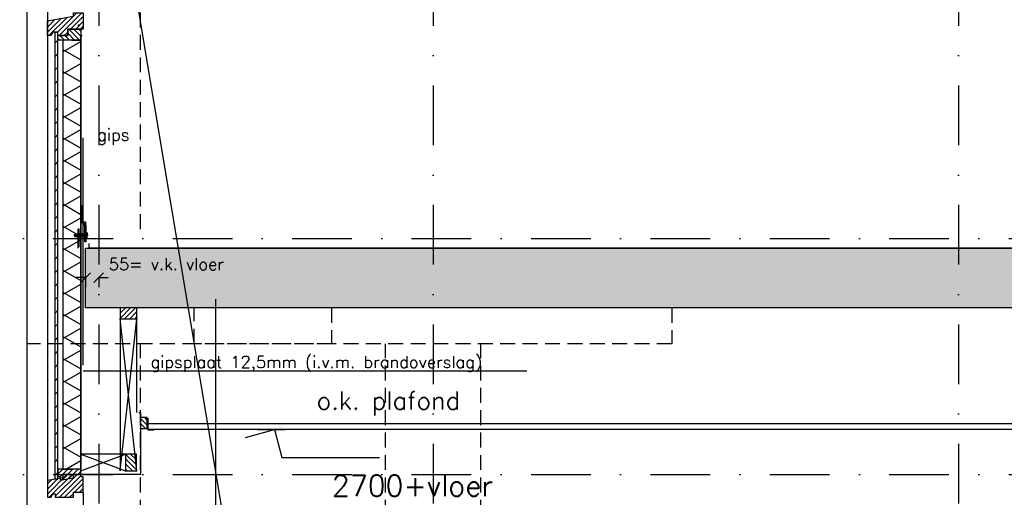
# Model space of a CAD drawing. Extents: x 0 to 317513, y 0 to 193913.
# Tile 13 of 105: x 167691 to 171814, y 156416 to 158416. Entities that reach past the tile are written whole.
import ezdxf

# ---------------------------------------------------------------- set-up
doc = ezdxf.new("R2010")
doc.units = 0
doc.header["$LTSCALE"] = 20
doc.header["$MEASUREMENT"] = 0
doc.header["$PDSIZE"] = -1
for name, pattern in [('DASHDOT', [25, 12.5, -6.25, 0, -6.25]), ('DD1', [2.66667, 1.66667, -0.5, 0, -0.5]), ('HIDDEN2', [4.6875, 3.125, -1.5625])]:
    doc.linetypes.add(name, pattern=pattern)
doc.layers.get('0').update_dxf_attribs({"linetype": 'CONTINUOUS'})
doc.layers.get('DEFPOINTS').update_dxf_attribs({"linetype": 'CONTINUOUS'})
for name, color, linetype in [('25', 7, 'CONTINUOUS'), ('A--01A1_ACEER', 1, 'CONTINUOUS'), ('A--A21--_F-23-', 9, 'CONTINUOUS'), ('A--A23--_F--3-', 9, 'CONTINUOUS'), ('A--A25--_F--3-', 9, 'CONTINUOUS'), ('A--A35--_F--3-', 9, 'CONTINUOUS'), ('A--A42--_F-23-', 9, 'CONTINUOUS'), ('A--L13D3_VLOEREN', 3, 'CONTINUOUS'), ('A--L21--', 3, 'CONTINUOUS'), ('A--L21--_F--3-', 7, 'CONTINUOUS'), ('A--L21--_F-23-', 4, 'CONTINUOUS'), ('A--L23--', 7, 'CONTINUOUS'), ('A--L23--_F--3-', 7, 'CONTINUOUS'), ('A--L25--', 7, 'CONTINUOUS'), ('A--L25--_F-23-', 7, 'CONTINUOUS'), ('A--L28DC1_KONSTRUKTIES', 1, 'HIDDEN2'), ('A--L30--', 7, 'CONTINUOUS'), ('A--L30--_F123-', 7, 'CONTINUOUS'), ('A--L31--', 2, 'CONTINUOUS'), ('A--L31--_F--3-', 7, 'CONTINUOUS'), ('A--L31--_F123--A1-BINNENKOZ', 1, 'CONTINUOUS'), ('A--L31A1_BUITENKOZIJN', 1, 'CONTINUOUS'), ('A--L31D1_BUITENKOZIJN', 1, 'CONTINUOUS'), ('A--L35--', 7, 'CONTINUOUS'), ('A--L35--_F-23-', 7, 'CONTINUOUS'), ('A--L35-D2-_PLAFONDS', 2, 'CONTINUOUS'), ('A--L35-D4-_PLAFONDS', 4, 'CONTINUOUS'), ('A--L351-_F-23-', 7, 'CONTINUOUS'), ('A--L42--', 7, 'CONTINUOUS'), ('A--L42--_F-23-', 7, 'CONTINUOUS'), ('A--M$1A-_F123-', 1, 'CONTINUOUS'), ('A--M01A1_MAATVOERING', 1, 'CONTINUOUS'), ('A--M01B1_HOOGTE_MAATV', 1, 'CONTINUOUS'), ('A--T01A-25_TEKST', 2, 'CONTINUOUS'), ('A--T01B2_HOOGTE_MAATV', 2, 'CONTINUOUS'), ('A--T01B3_HOOGTE_MAATV', 3, 'CONTINUOUS'), ('STRAMIEN', 8, 'DD1'), ('X--LR---_CP', 7, 'CONTINUOUS')]:
    doc.layers.add(name, color=color, linetype=linetype)
doc.styles.add('ALFA-0_25', font='ROMANS')
doc.styles.add('HIEMSTRA', font='romans.shx')
doc.styles.add('HOOGTEXT', font='ROMANS.shx', dxfattribs={"height": 2.5})
doc.dimstyles.new('STANDARD$0', dxfattribs={"dimscale": 50, "dimtxt": 2.5, "dimasz": 2, "dimexe": 2, "dimexo": 0, "dimgap": 2, "dimtad": 1, "dimdec": 0, "dimzin": 0, "dimdsep": 46, "dimtxsty": 'ALFA-0_25', "dimblk1": 'OBLIQUE', "dimblk2": 'OBLIQUE', "dimsah": 1, "dimcen": -3, "dimdle": 2, "dimclrd": 1, "dimclre": 1, "dimclrt": 2, "dimadec": 0, "dimazin": 0, "dimtfac": 0.666667, "dimtofl": 0, "dimtmove": 2, "dimatfit": 3, "dimldrblk": 'OBLIQUE', "dimfxl": 0, "dimtvp": 0.833333, "dimtolj": 1, "dimtzin": 0, "dimarcsym": 0})
pattern_1 = [(45, (0, 0), (-10.6066, 10.6066), [])]

# ---------------------------------------------------------------- blocks, each defined once
blk = doc.blocks.new('*U810')
at = {"layer": 'A--L23--_F--3-', "color": 2, "linetype": 'Continuous'}
blk.add_lwpolyline([(0, 0), (0, -20), (-16108.8, -20), (-16108.8, 0)], dxfattribs=at)
blk = doc.blocks.new('Q031612A')
at = {"layer": 'A--L35--_F-23-', "color": 1, "linetype": 'Continuous'}
for points in [[(0, 0), (0, 11), (-4.5, 11), (-5, 10.5), (-5, -10.5), (-4.5, -11), (0, -11), (0, -4.7), (-4.5, -4.7), (0, -4.7), (0, -11), (-4.5, -11), (-5, -10.5), (-5, -4.2), (-4.5, -4.7), (-5, -5.2)], [(-5, 4.4), (-4.5, 4.9), (-5, 5.4)], [(-4.5, 4.9), (0, 4.9), (0, -4.7)], [(1.7, 4.5), (0.6, -4.4)], [(0.6, 4.5), (0.6, -4.4)], [(3.2, 4.5), (2.1, -4.4)], [(4.7, 4.5), (3.6, -4.4)], [(6.2, 4.5), (5.1, -4.4)], [(7.7, 4.5), (6.6, -4.4)], [(9.2, 4.5), (8.1, -4.4)], [(10.7, 4.5), (9.6, -4.4)], [(12.3, 4.5), (11.2, -4.4)], [(13.8, 4.5), (12.7, -4.4)], [(15.3, 4.5), (14.2, -4.4)], [(16.8, 4.5), (15.7, -4.4)], [(18.3, 4.5), (17.2, -4.4)], [(19.8, 4.5), (18.7, -4.4)], [(21.3, 4.5), (20.2, -4.4)], [(22.8, 4.5), (21.7, -4.4)], [(24.3, 4.5), (23.2, -4.4)], [(25.9, 4.5), (24.8, -4.4)], [(27.4, 4.5), (26.3, -4.4)], [(28.9, 4.5), (27.8, -4.4)], [(30.4, 4.5), (29.3, -4.4)], [(31.9, 4.5), (30.8, -4.4)], [(33.4, 4.5), (32.3, -4.4)], [(34.9, 4.5), (33.8, -4.4)], [(36.4, 4.5), (35.3, -4.4)], [(37.9, 4.5), (36.8, -4.4)], [(39.5, 4.5), (38.4, -4.4)], [(41, 4.5), (39.9, -4.4)], [(42.5, 4.5), (41.4, -4.4)], [(44, 4.5), (42.9, -4.4)], [(45.5, 4.5), (44.4, -4.4)], [(47, 4.5), (45.9, -4.4)], [(47.6, -2.8), (47.5, -4.1)]]:
    blk.add_lwpolyline(points, dxfattribs=at)
blk.add_lwpolyline([(47.6, 4), (47.1, 4.5), (0, 4.5), (0, -4.4), (47.1, -4.4), (47.6, -3.9)], close=True, dxfattribs=at)
at = {"layer": 'A--L351-_F-23-', "color": 1, "linetype": 'DASHDOT'}
blk.add_lwpolyline([(-7.9, 0), (51.6, 0)], dxfattribs=at)
at = {"layer": 'X--LR---_CP', "color": 1, "linetype": 'DASHDOT'}
blk.add_point((0, 0), dxfattribs=at)
blk.add_point((0, 0), dxfattribs=at)
blk.add_point((0, 0), dxfattribs=at)
blk = doc.blocks.new('*U764')
at = {"layer": 'A--A42--_F-23-', "linetype": 'Continuous'}
h = blk.add_hatch(dxfattribs=at)
h.set_pattern_fill('ALFALINE', color=256, scale=40, style=0)
h.set_pattern_definition([(45, (-167845.344, -156492.3), (-28.284271, 28.284271), [])])
h.paths.add_polyline_path([(0, 0), (-6, 0), (-6, 1871), (0, 1871), (6, 1871), (6, 0)])
at = {"layer": 'A--L42--_F-23-', "color": 2, "linetype": 'Continuous'}
for points in [[(0, 0), (-6, 0), (-6, 1871), (0, 1871)], [(0, 0), (6, 0), (6, 1871), (0, 1871)]]:
    blk.add_lwpolyline(points, dxfattribs=at)
blk = doc.blocks.new('*U763')
at = {"layer": 'A--A21--_F-23-', "linetype": 'Continuous'}
h = blk.add_hatch(dxfattribs=at)
h.set_pattern_fill('ALFAISO', color=256, scale=80, angle=270, style=0)
h.set_pattern_definition([(330, (-40, 7e-15), (40, 69.282), []), (30, (-40, 7e-15), (-40, 69.282), [])])
h.paths.add_polyline_path([(0, 0), (37.5, 0), (37.5, -1796.8), (0, -1796.8), (-37.5, -1796.8), (-37.5, 0)])
at = {"layer": 'A--L21--_F--3-', "color": 3, "linetype": 'Continuous'}
for points in [[(0, 0), (-37.5, 0), (-37.5, -1796.8), (0, -1796.8)], [(0, 0), (37.5, 0), (37.5, -1796.8), (0, -1796.8)]]:
    blk.add_lwpolyline(points, dxfattribs=at)
blk = doc.blocks.new('KOZIJN_VO')
at = {"layer": 'A--A35--_F--3-'}
h = blk.add_hatch(dxfattribs=at)
h.set_pattern_fill('ALFALINE', color=256, scale=15, style=0, pattern_type=2)
h.set_pattern_definition([(45, (480.146, -1305.231), (-10.6066, 10.6066), [])])
h.paths.add_polyline_path([(-140, 34.5), (-31, 54), (-31, 68), (10, 68), (10, 0), (0, 0), (-54.9, 0), (-54.9, -27), (-96, -27), (-96, -13), (-117, -13), (-125, -27), (-140, -27)])
h = blk.add_hatch(dxfattribs=at)
h.set_pattern_fill('ALFALINE', color=256, scale=15, angle=90, style=0)
h.set_pattern_definition([(135, (-158879.265, -100162.915), (-10.6066017, -10.6066017), [])])
h.paths.add_polyline_path([(-96, -27), (-54.9, -27), (-54.9, 0), (0, 0), (0, -46), (-54.9, -46), (-96, -46)])
at = {"layer": 'A--L31--_F--3-', "color": 2, "linetype": 'Continuous'}
for points in [[(-140, 34.5), (-31, 54), (-31, 68), (10, 68), (10, 0), (0, 0), (0, 0), (-54.9, 0), (-54.9, -27), (-96, -27), (-96, -13), (-117, -13), (-125, -27), (-140, -27)], [(-96, -27), (-54.9, -27), (-54.9, 0), (0, 0), (0, -46), (-54.9, -46), (-96, -46), (-96, -27)]]:
    blk.add_lwpolyline(points, close=True, dxfattribs=at)
at = {"layer": 'X--LR---_CP'}
blk.add_point((0, 0), dxfattribs=at)
blk = doc.blocks.new('*U762')
at = {"layer": 'A--L30--_F123-', "color": 1, "linetype": 'Continuous'}
blk.add_lwpolyline([(0, 0), (-5, 0), (-5, 1838), (0, 1838)], dxfattribs=at)
blk.add_lwpolyline([(0, 0), (-5, 0), (-5, 1838), (0, 1838)], dxfattribs=at)
blk = doc.blocks.new('Q020259-')
at = {"layer": 'A--A25--_F--3-'}
h = blk.add_hatch(dxfattribs=at)
h.set_pattern_fill('ALFALINE', color=256, scale=15, style=0, pattern_type=2)
h.set_pattern_definition(pattern_1)
h.paths.add_polyline_path([(0, 0), (0, 46), (28, 46), (28, 0)])
at = {"layer": 'A--L25--_F-23-', "color": 2, "linetype": 'Continuous'}
blk.add_lwpolyline([(0, 0), (0, 46), (28, 46), (28, 0)], close=True, dxfattribs=at)
at = {"layer": 'X--LR---_CP'}
for p in [(0, 0), (0, 0), (28, 0)]:
    blk.add_point(p, dxfattribs=at)
blk = doc.blocks.new('*U754')
at = {"layer": 'A--L30--_F123-', "color": 1, "linetype": 'Continuous'}
blk.add_lwpolyline([(0, 0), (7.5, 0), (7.5, -259.2), (7.5, -259.2)], dxfattribs=at)
blk.add_lwpolyline([(0, 0), (7.5, 0), (7.5, -259.2), (7.5, -259.2)], dxfattribs=at)
blk = doc.blocks.new('*U753')
at = {"layer": 'A--L30--_F123-', "color": 1, "linetype": 'Continuous'}
blk.add_lwpolyline([(7.5, -7.5), (7.5, -7.5), (-242.5, -7.5), (-242.5, 0)], dxfattribs=at)
blk.add_lwpolyline([(7.5, -7.5), (7.5, -7.5), (-242.5, -7.5), (-242.5, 0)], dxfattribs=at)
blk = doc.blocks.new('Q020279-')
at = {"layer": 'A--A25--_F--3-'}
h = blk.add_hatch(dxfattribs=at)
h.set_pattern_fill('ALFALINE', color=256, scale=15, style=0, pattern_type=2)
h.set_pattern_definition(pattern_1)
h.paths.add_polyline_path([(0, 0), (0, 71), (46, 71), (46, 0)])
at = {"layer": 'A--L25--_F-23-', "color": 2, "linetype": 'Continuous'}
blk.add_lwpolyline([(0, 0), (0, 71), (46, 71), (46, 0)], close=True, dxfattribs=at)
at = {"layer": 'X--LR---_CP'}
for p in [(0, 0), (0, 0), (46, 0)]:
    blk.add_point(p, dxfattribs=at)
blk = doc.blocks.new('_OBLIQUE')
at = {"color": 0, "linetype": 'ByBlock'}
blk.add_line((-0.5, -0.5), (0.5, 0.5), dxfattribs=at)
blk = doc.blocks.new('*D467')
at = {"layer": 'A--M$1A-_F123-', "color": 1, "lineweight": -2}
for p, q in [((167967.4, 157335.9), (167927.4, 157335.9)), ((167967.4, 157338.8), (167967.4, 157295.9)), ((168022.3, 157338.8), (168022.3, 157295.9)), ((168022.3, 157335.9), (168062.3, 157335.9))]:
    blk.add_line(p, q, dxfattribs=at)
at = {"layer": 'DEFPOINTS', "color": 0}
for p in [(167967.4, 157338.8), (167967.4, 157335.9), (168022.3, 157338.8)]:
    blk.add_point(p, dxfattribs=at)
at = {"layer": 'A--M$1A-_F123-', "color": 1, "lineweight": -2, "xscale": 40, "yscale": 40, "zscale": 40}
blk.add_blockref('_OBLIQUE', (167967.4, 157335.9), dxfattribs=at)
at = {"layer": 'A--M$1A-_F123-', "color": 1, "lineweight": -2, "xscale": 40, "yscale": 40, "zscale": 40, "rotation": 180}
blk.add_blockref('_OBLIQUE', (168022.3, 157335.9), dxfattribs=at)
at = {"layer": 'A--M$1A-_F123-', "color": 2, "insert": (168305.3, 157392.4), "char_height": 50, "attachment_point": 5, "style": 'ALFA-0_25'}
blk.add_mtext('\\A1;55= v.k. vloer', dxfattribs=at)
blk = doc.blocks.new('HOOGTEP')
at = {"layer": 'A--M01A1_MAATVOERING'}
for p, q in [((0, 0), (0.624, 2.33)), ((0.624, 2.33), (8.794, 2.33)), ((-2.415, 0.647), (0, 0))]:
    blk.add_line(p, q, dxfattribs=at)
at = {"layer": 'A--M01B1_HOOGTE_MAATV'}
blk.add_line((-1.379, 0), (0.911, 0), dxfattribs=at)
at = {"layer": 'A--T01B2_HOOGTE_MAATV', "style": 'HOOGTEXT', "flags": 4}
blk.add_attdef('TEKST', (1.84, -0.671), '', height=1.5, dxfattribs=at)
at = {"layer": 'A--T01B3_HOOGTE_MAATV', "style": 'HOOGTEXT', "flags": 4}
blk.add_attdef('HOOGTE', (1.673, 3.819), '', height=1.75, dxfattribs=at)

msp = doc.modelspace()

# ---------------------------------------------------------------- hatches: boundary and pattern name
at = {"layer": 'A--A23--_F--3-'}
h = msp.add_hatch(dxfattribs=at)
h.set_pattern_fill('ALFABET', color=256, scale=40, angle=1, style=0, pattern_type=2)
h.set_pattern_definition([(134, (397244.69, 61703.42), (172.64155, 166.718), []), (129, (397244.69, 61703.42), (-287.29845, -20.08986), [30, -330]), (184, (397244.7, 61703.42), (60.7431, 299.8624), [24, -264]), (78.5486, (397220.74, 61701.75), (-226.55556, 279.77237), [25.49608, -280.45684]), (132.8158, (397246.1, 61783.4), (-427.9869, -58.74715), [45, -495]), (82.3644, (397210.4, 61778.5), (-367.00786, 396.11265), [38.2441, -420.6852]), (187.8158, (397246.1, 61783.4), (-367.00755, 396.1129), [36, -396]), (158, (397205.74, 61764.11), (-241.53712, -156.85604), [30, -330]), (213, (397205.74, 61764.1), (-92.24906, 291.7144), [24, -264]), (107.5486, (397185.6, 61751.04), (-333.7863, 134.8581), [25.49608, -280.45684]), (141.5, (397244.69, 61703.42), (-2.53928, 133.22215), [0, -260.8, 0, -268, 0, -265]), (171.5, (397244.69, 61703.42), (-102.458415, 159.577135), [0, -152.8, 0, -254.8, 0, -101]), (211.5, (397333.87, 61701.87), (-213.653908, -5.29398), [0, -100, 0, -312, 0, -414]), (221.5, (397373.87, 61701.17), (-232.54011, 44.1071), [0, -130, 0, -207.2, 0, -294]), (221.5, (397373.87, 61701.17), (-232.54011, 44.1071), [0, -130, 0, -207.2, 0, -294])])
h.paths.add_polyline_path([(176022.3, 157209.3), (167967.3, 157209.3), (167967.4, 157459.3), (176022.3, 157459.3)])
at = {"layer": 'A--A35--_F--3-'}
h = msp.add_hatch(dxfattribs=at)
h.set_pattern_fill('ALFALINE', color=256, scale=15, style=0, pattern_type=2)
h.set_pattern_definition([(45, (160389.744, 150748.478), (-10.606602, 10.606602), [])])
h.paths.add_polyline_path([(167851.3, 156533.6), (167851.3, 156502.6), (167861.3, 156502.6), (167861.3, 156487.5), (167916.3, 156497.3), (167916.3, 156511.3), (167947.3, 156511.3), (167947.3, 156533.6), (167851.3, 156533.6), (167851.3, 156502.9)])
h = msp.add_hatch(dxfattribs=at)
h.set_pattern_fill('ALFALINE', color=256, scale=15, style=0, pattern_type=2)
h.set_pattern_definition([(45, (168389.722, 156142.309), (-10.6066, 10.6066), [])])
h.paths.add_polyline_path([(167840.3, 156416.3), (167916.3, 156416.3), (167916.3, 156437.3), (167957.3, 156437.3), (167957.3, 156501.3), (167947.3, 156501.3), (167947.3, 156511.3), (167871.3, 156511.3), (167871.3, 156497.3), (167807.3, 156485.9), (167807.3, 156416.3), (167822.3, 156416.3), (167830.3, 156430.3), (167840.3, 156430.3)])

# ---------------------------------------------------------------- linework, layer by layer
msp.add_line((167957.3, 156969.3), (167957.3, 157018.1))
at = {"layer": 'A--01A1_ACEER', "color": 5}
msp.add_line((169722.3, 149299.3), (167713.9, 161293.7), dxfattribs=at)
at = {"layer": 'A--01A1_ACEER'}
msp.add_line((167957.3, 156999.5), (167957.3, 157921.1), dxfattribs=at)
at = {"layer": 'A--L13D3_VLOEREN'}
for p, q in [((167936.3, 157459.3), (167936.3, 157539.3)), ((167940.3, 157539.3), (167936.3, 157539.3)), ((167940.3, 157463.3), (167940.3, 157539.3))]:
    msp.add_line(p, q, dxfattribs=at)
msp.add_lwpolyline([(167964.3, 157485.3), (167964.3, 157553.7), (167951.3, 157566.7), (167951.3, 157636.7), (167955.3, 157636.7), (167955.3, 157568.3), (167968.3, 157555.3), (167968.3, 157485.3)], close=True, dxfattribs=at)
at = {"layer": 'A--L21--_F-23-', "linetype": 'Continuous'}
msp.add_lwpolyline([(176022.3, 157209.3), (167967.3, 157209.3), (167967.4, 157459.3), (176022.3, 157459.3)], close=True, dxfattribs=at)
at = {"layer": 'A--L23--'}
msp.add_lwpolyline([(167967.3, 157499.3), (167957.3, 157499.3), (167957.3, 157569.3), (167967.3, 157569.3)], close=True, dxfattribs=at)
at = {"layer": 'A--L28DC1_KONSTRUKTIES'}
for p, q in [((168197.3, 157539.3), (168197.3, 160599.3)), ((168197.3, 153999.3), (168197.3, 157059.3)), ((169222.3, 153999.3), (169222.3, 157059.3)), ((169622.3, 153999.3), (169622.3, 157059.3))]:
    msp.add_line(p, q, dxfattribs=at)
for points in [[(168997.3, 157209.3), (168997.3, 157059.3), (167722.3, 157059.3)], [(170422.3, 157209.3), (170422.3, 157059.3), (168422.3, 157059.3), (168422.3, 157209.3)]]:
    msp.add_lwpolyline(points, dxfattribs=at)
at = {"layer": 'A--L31--_F--3-', "color": 2, "linetype": 'Continuous'}
for points in [[(167851.3, 156533.6), (167851.3, 156502.6), (167861.3, 156502.6), (167861.3, 156487.5), (167916.3, 156497.3), (167916.3, 156511.3), (167947.3, 156511.3), (167947.3, 156533.6), (167851.3, 156533.6), (167851.3, 156502.9)], [(167840.3, 156416.3), (167916.3, 156416.3), (167916.3, 156437.3), (167957.3, 156437.3), (167957.3, 156501.3), (167947.3, 156501.3), (167947.3, 156511.3), (167871.3, 156511.3), (167871.3, 156497.3), (167807.3, 156485.9), (167807.3, 156416.3), (167822.3, 156416.3), (167830.3, 156430.3), (167840.3, 156430.3)]]:
    msp.add_lwpolyline(points, close=True, dxfattribs=at)
at = {"layer": 'A--L31--_F123--A1-BINNENKOZ'}
msp.add_line((167722.3, 153271.9), (167722.3, 161244), dxfattribs=at)
at = {"layer": 'A--L31A1_BUITENKOZIJN'}
msp.add_line((167957.3, 156436.8), (167957.3, 154948.4), dxfattribs=at)
for points in [[(167807.3, 159915.8), (167807.3, 156477.8)], [(167807.3, 159915.8), (167807.3, 156833.3)]]:
    msp.add_lwpolyline(points, dxfattribs=at)
at = {"layer": 'A--L31D1_BUITENKOZIJN'}
for p, q in [((168182.3, 156770.5), (168182.3, 157209.3)), ((168182.3, 156526.3), (168111.3, 157163.3)), ((168111.3, 157163.3), (168111.3, 156526.3)), ((168111.3, 156526.3), (168182.3, 157163.3)), ((167947.3, 156526.3), (168133.7, 156597.3)), ((168133.7, 156597.3), (167947.3, 156597.3)), ((167947.3, 156597.3), (168133.7, 156526.3))]:
    msp.add_line(p, q, dxfattribs=at)
at = {"layer": 'A--L35-D2-_PLAFONDS'}
for points in [[(168229.6, 156724.5), (173340.1, 156724.5)], [(173340.1, 156699.5), (168229.6, 156699.5)]]:
    msp.add_lwpolyline(points, dxfattribs=at)
at = {"layer": 'A--L35-D4-_PLAFONDS'}
for p, q in [((168229.6, 156697.3), (168229.6, 156747.3)), ((168254.6, 156697.3), (168229.6, 156697.3))]:
    msp.add_line(p, q, dxfattribs=at)
at = {"layer": 'A--T01A-25_TEKST'}
for p, q in [((168512.1, 156142.9), (168512.1, 157245.8)), ((169814.9, 156944), (167957.3, 156944))]:
    msp.add_line(p, q, dxfattribs=at)
at = {"layer": 'STRAMIEN', "linetype": 'DASHDOT'}
for p, q in [((168022.3, 168142.5), (168022.3, 148770)), ((169422.3, 168142.5), (169422.3, 148770)), ((171622.3, 168142.5), (171622.3, 148770)), ((150828.6, 157499.3), (241970.6, 157499.3)), ((150828.6, 156511.3), (241970.6, 156511.3))]:
    msp.add_line(p, q, dxfattribs=at)
at = {"layer": 'X--LR---_CP'}
for p in [(167937.3, 158392.4), (167937.3, 158392.4), (167957.3, 156426.3)]:
    msp.add_point(p, dxfattribs=at)
at = {"layer": 'X--LR---_CP', "color": 1}
msp.add_point((167942.3, 156511.3), dxfattribs=at)

# ---------------------------------------------------------------- block references
ref = msp.add_blockref('HOOGTEP', (168757.5, 156699.5), dxfattribs=dict(xscale=-50, yscale=50, zscale=50, rotation=180))
ref.add_attrib('TEKST', 'o.k. plafond', (168934.7, 156783.6), dxfattribs={"layer": 'A--T01B2_HOOGTE_MAATV', "height": 75, "style": 'HOOGTEXT', "flags": 4})
ref.add_attrib('HOOGTE', '2700+vloer', (168998.4, 156421.1), dxfattribs={"layer": 'A--T01B3_HOOGTE_MAATV', "height": 87.5, "style": 'HOOGTEXT', "flags": 4})
at = {"layer": '25', "xscale": -1, "rotation": 90}
msp.add_blockref('Q020279-', (168182.3, 157209.3), dxfattribs=at)
at = {"layer": '25', "xscale": -1}
msp.add_blockref('Q020279-', (168179.7, 156526.3), dxfattribs=at)
at = {"layer": 'A--L21--'}
msp.add_blockref('*U763', (167909.8, 158330.3), dxfattribs=at)
at = {"layer": 'A--L23--'}
msp.add_blockref('*U810', (184090.6, 157479.3), dxfattribs=at)
at = {"layer": 'A--L25--', "xscale": -1}
msp.add_blockref('Q020259-', (168225.3, 156704.3), dxfattribs=at)
msp.add_blockref('Q020259-', (168225.3, 156704.3), dxfattribs=at)
at = {"layer": 'A--L30--'}
for name, p in [('*U762', (167952.3, 156511.3)), ('*U754', (168189.8, 156770.5)), ('*U753', (168189.8, 156518.8))]:
    msp.add_blockref(name, p, dxfattribs=at)
at = {"layer": 'A--L31--'}
msp.add_blockref('KOZIJN_VO', (167947.3, 158376.3), dxfattribs=at)
at = {"layer": 'A--L35--', "rotation": 180}
msp.add_blockref('Q031612A', (167969.3, 157512.8), dxfattribs=at)
at = {"layer": 'A--L42--'}
msp.add_blockref('*U764', (167845.3, 156492.3), dxfattribs=at)

# ---------------------------------------------------------------- texts
at = {"layer": 'A--T01A-25_TEKST', "style": 'HIEMSTRA'}
for s, p in [('gips', (168015.7, 157909.2)), ('gipsplaat 12,5mm (i.v.m. brandoverslag) ', (168238.8, 156957.5))]:
    msp.add_text(s, height=50, dxfattribs=at).set_placement(p)

# ---------------------------------------------------------------- dimensions: what is measured, and where the dimension line sits
at = {"layer": 'A--M$1A-_F123-'}
dim = msp.add_linear_dim(base=(167967.4, 157335.9), p1=(168022.3, 157338.8), p2=(167967.4, 157338.8), text='<>= v.k. vloer', dimstyle='STANDARD$0', override={"dimscale": 20, "dimclrt": 2, "dimtix": 0, "dimtofl": 0}, dxfattribs=at)
dim.commit()
dim.dimension.update_dxf_attribs({"geometry": '*D467', "text_midpoint": (168305.3, 157392.4), "dimtype": 160})

doc.saveas('drawing.dxf')
